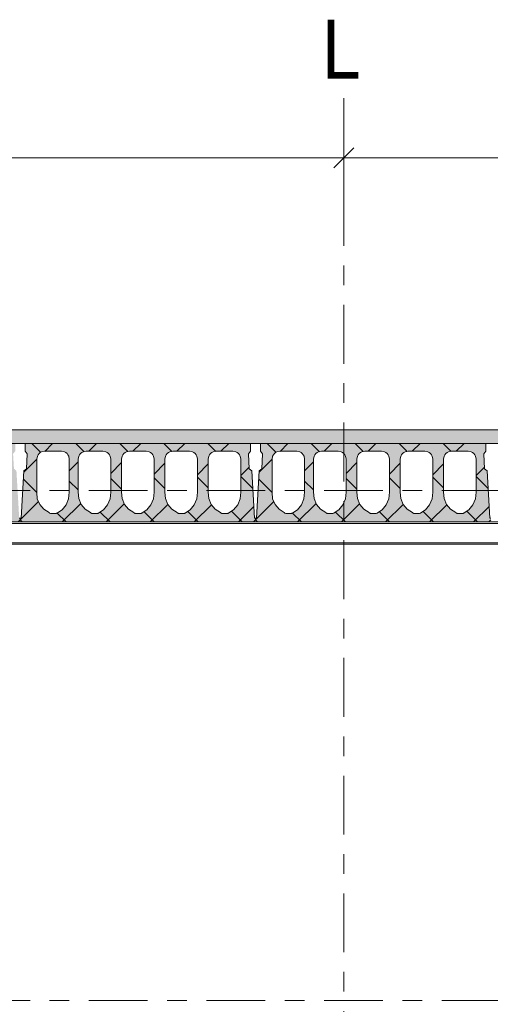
# Model space of a CAD drawing. Header units: millimetres. Extents: x -923 to -82, y -1402 to -808.
# Tile 47 of 109: x -530 to -506, y -1197 to -1147. Entities that reach past the tile are written whole.
import ezdxf

# ---------------------------------------------------------------- set-up
doc = ezdxf.new("R2010")
doc.units = ezdxf.units.MM
for name, pattern in [('XKITLINE00', [0]), ('XKITLINE01', [4, 1, -1, 1, -1]), ('XKITLINE03', [6, 3, -1, 1, -1])]:
    doc.linetypes.add(name, pattern=pattern)
for name, color, linetype, lineweight in [('Offset', 4, 'Continuous', 0), ('Onderdeel', 2, 'Continuous', 0), ('Stramien', 4, 'Continuous', 0)]:
    doc.layers.add(name, color=color, linetype=linetype, lineweight=lineweight)
doc.styles.add('ARIAL', font='arial.ttf')

msp = doc.modelspace()

# ---------------------------------------------------------------- hatches: boundary and pattern name
at = {"layer": 'Onderdeel'}
msp.add_hatch(color=256, dxfattribs=at).paths.add_polyline_path([(-482.316, -1168.806), (-563.414, -1168.806), (-563.414, -1168.106), (-482.316, -1168.106)], flags=17)
h = msp.add_hatch(color=256, dxfattribs=at)
h.paths.add_polyline_path([(-542.216, -1172.806), (-542.316, -1172.706), (-542.316, -1172.606), (-542.266, -1172.606), (-542.126, -1170.205), (-541.999, -1170.092), (-541.954, -1169.333), (-542.066, -1169.206), (-542.066, -1168.806), (-530.566, -1168.806), (-530.566, -1169.206), (-530.679, -1169.333), (-530.633, -1170.092), (-530.507, -1170.205), (-530.366, -1172.606), (-530.316, -1172.606), (-530.316, -1172.706), (-530.416, -1172.806)], flags=17)
h.paths.add_polyline_path([(-541.224, -1169.237), (-541.354, -1169.324), (-541.441, -1169.453), (-541.471, -1169.606), (-541.471, -1171.304), (-541.471, -1171.308), (-541.442, -1171.624), (-541.319, -1171.918), (-541.114, -1172.162), (-540.846, -1172.334), (-540.824, -1172.352), (-540.798, -1172.365), (-540.77, -1172.373), (-540.741, -1172.376), (-540.501, -1172.375), (-540.479, -1172.373), (-540.458, -1172.368), (-540.437, -1172.36), (-540.418, -1172.35), (-540.18, -1172.19), (-539.97, -1171.933), (-539.844, -1171.626), (-539.811, -1171.286), (-539.811, -1169.606), (-539.842, -1169.453), (-539.929, -1169.324), (-540.058, -1169.237), (-540.211, -1169.206), (-541.071, -1169.206)])
h.paths.add_polyline_path([(-539.109, -1169.237), (-539.239, -1169.324), (-539.326, -1169.453), (-539.356, -1169.606), (-539.356, -1171.284), (-539.356, -1171.297), (-539.33, -1171.612), (-539.208, -1171.911), (-539.002, -1172.159), (-538.731, -1172.334), (-538.708, -1172.352), (-538.683, -1172.365), (-538.655, -1172.373), (-538.626, -1172.376), (-538.386, -1172.375), (-538.364, -1172.373), (-538.342, -1172.368), (-538.322, -1172.36), (-538.303, -1172.35), (-538.065, -1172.19), (-537.855, -1171.933), (-537.729, -1171.626), (-537.696, -1171.286), (-537.696, -1169.606), (-537.727, -1169.453), (-537.813, -1169.324), (-537.943, -1169.237), (-538.096, -1169.206), (-538.956, -1169.206)])
h.paths.add_polyline_path([(-536.899, -1169.237), (-537.029, -1169.324), (-537.116, -1169.453), (-537.146, -1169.606), (-537.146, -1171.292), (-537.12, -1171.612), (-536.998, -1171.911), (-536.792, -1172.159), (-536.521, -1172.334), (-536.498, -1172.352), (-536.473, -1172.365), (-536.445, -1172.373), (-536.416, -1172.376), (-536.176, -1172.375), (-536.154, -1172.373), (-536.132, -1172.368), (-536.112, -1172.36), (-536.093, -1172.35), (-535.855, -1172.19), (-535.645, -1171.933), (-535.519, -1171.626), (-535.486, -1171.286), (-535.486, -1169.606), (-535.517, -1169.453), (-535.603, -1169.324), (-535.733, -1169.237), (-535.886, -1169.206), (-536.746, -1169.206)])
h.paths.add_polyline_path([(-534.689, -1169.237), (-534.819, -1169.324), (-534.906, -1169.453), (-534.936, -1169.606), (-534.936, -1171.292), (-534.91, -1171.612), (-534.788, -1171.911), (-534.582, -1172.159), (-534.311, -1172.334), (-534.288, -1172.352), (-534.263, -1172.365), (-534.235, -1172.373), (-534.206, -1172.376), (-533.966, -1172.375), (-533.944, -1172.373), (-533.922, -1172.368), (-533.902, -1172.36), (-533.883, -1172.35), (-533.645, -1172.19), (-533.435, -1171.933), (-533.309, -1171.626), (-533.276, -1171.286), (-533.276, -1169.606), (-533.307, -1169.453), (-533.393, -1169.324), (-533.523, -1169.237), (-533.676, -1169.206), (-534.536, -1169.206)])
h.paths.add_polyline_path([(-532.479, -1169.237), (-532.609, -1169.324), (-532.696, -1169.453), (-532.726, -1169.606), (-532.726, -1171.292), (-532.7, -1171.612), (-532.578, -1171.911), (-532.372, -1172.159), (-532.101, -1172.334), (-532.078, -1172.352), (-532.053, -1172.365), (-532.025, -1172.373), (-531.996, -1172.376), (-531.756, -1172.375), (-531.734, -1172.373), (-531.712, -1172.368), (-531.692, -1172.36), (-531.673, -1172.35), (-531.435, -1172.19), (-531.225, -1171.933), (-531.099, -1171.626), (-531.066, -1171.286), (-531.066, -1169.606), (-531.097, -1169.453), (-531.183, -1169.324), (-531.313, -1169.237), (-531.466, -1169.206), (-532.326, -1169.206)])
h = msp.add_hatch(color=256, dxfattribs=at)
h.paths.add_polyline_path([(-530.216, -1172.806), (-530.316, -1172.706), (-530.316, -1172.606), (-530.266, -1172.606), (-530.126, -1170.205), (-529.999, -1170.092), (-529.954, -1169.333), (-530.066, -1169.206), (-530.066, -1168.806), (-518.566, -1168.806), (-518.566, -1169.206), (-518.679, -1169.333), (-518.633, -1170.092), (-518.507, -1170.205), (-518.366, -1172.606), (-518.316, -1172.606), (-518.316, -1172.706), (-518.416, -1172.806)], flags=17)
h.paths.add_polyline_path([(-529.224, -1169.237), (-529.354, -1169.324), (-529.441, -1169.453), (-529.471, -1169.606), (-529.471, -1171.304), (-529.471, -1171.308), (-529.442, -1171.624), (-529.319, -1171.918), (-529.114, -1172.162), (-528.846, -1172.334), (-528.824, -1172.352), (-528.798, -1172.365), (-528.77, -1172.373), (-528.741, -1172.376), (-528.501, -1172.375), (-528.479, -1172.373), (-528.458, -1172.368), (-528.437, -1172.36), (-528.418, -1172.35), (-528.18, -1172.19), (-527.97, -1171.933), (-527.844, -1171.626), (-527.811, -1171.286), (-527.811, -1169.606), (-527.842, -1169.453), (-527.929, -1169.324), (-528.058, -1169.237), (-528.211, -1169.206), (-529.071, -1169.206)])
h.paths.add_polyline_path([(-527.109, -1169.237), (-527.239, -1169.324), (-527.326, -1169.453), (-527.356, -1169.606), (-527.356, -1171.284), (-527.356, -1171.297), (-527.33, -1171.612), (-527.208, -1171.911), (-527.002, -1172.159), (-526.731, -1172.334), (-526.708, -1172.352), (-526.683, -1172.365), (-526.655, -1172.373), (-526.626, -1172.376), (-526.386, -1172.375), (-526.364, -1172.373), (-526.342, -1172.368), (-526.322, -1172.36), (-526.303, -1172.35), (-526.065, -1172.19), (-525.855, -1171.933), (-525.729, -1171.626), (-525.696, -1171.286), (-525.696, -1169.606), (-525.727, -1169.453), (-525.813, -1169.324), (-525.943, -1169.237), (-526.096, -1169.206), (-526.956, -1169.206)])
h.paths.add_polyline_path([(-524.899, -1169.237), (-525.029, -1169.324), (-525.116, -1169.453), (-525.146, -1169.606), (-525.146, -1171.292), (-525.12, -1171.612), (-524.998, -1171.911), (-524.792, -1172.159), (-524.521, -1172.334), (-524.498, -1172.352), (-524.473, -1172.365), (-524.445, -1172.373), (-524.416, -1172.376), (-524.176, -1172.375), (-524.154, -1172.373), (-524.132, -1172.368), (-524.112, -1172.36), (-524.093, -1172.35), (-523.855, -1172.19), (-523.645, -1171.933), (-523.519, -1171.626), (-523.486, -1171.286), (-523.486, -1169.606), (-523.517, -1169.453), (-523.603, -1169.324), (-523.733, -1169.237), (-523.886, -1169.206), (-524.746, -1169.206)])
h.paths.add_polyline_path([(-522.689, -1169.237), (-522.819, -1169.324), (-522.906, -1169.453), (-522.936, -1169.606), (-522.936, -1171.292), (-522.91, -1171.612), (-522.788, -1171.911), (-522.582, -1172.159), (-522.311, -1172.334), (-522.288, -1172.352), (-522.263, -1172.365), (-522.235, -1172.373), (-522.206, -1172.376), (-521.966, -1172.375), (-521.944, -1172.373), (-521.922, -1172.368), (-521.902, -1172.36), (-521.883, -1172.35), (-521.645, -1172.19), (-521.435, -1171.933), (-521.309, -1171.626), (-521.276, -1171.286), (-521.276, -1169.606), (-521.307, -1169.453), (-521.393, -1169.324), (-521.523, -1169.237), (-521.676, -1169.206), (-522.536, -1169.206)])
h.paths.add_polyline_path([(-520.479, -1169.237), (-520.609, -1169.324), (-520.696, -1169.453), (-520.726, -1169.606), (-520.726, -1171.292), (-520.7, -1171.612), (-520.578, -1171.911), (-520.372, -1172.159), (-520.101, -1172.334), (-520.078, -1172.352), (-520.053, -1172.365), (-520.025, -1172.373), (-519.996, -1172.376), (-519.756, -1172.375), (-519.734, -1172.373), (-519.712, -1172.368), (-519.692, -1172.36), (-519.673, -1172.35), (-519.435, -1172.19), (-519.225, -1171.933), (-519.099, -1171.626), (-519.066, -1171.286), (-519.066, -1169.606), (-519.097, -1169.453), (-519.183, -1169.324), (-519.313, -1169.237), (-519.466, -1169.206), (-520.326, -1169.206)])
h = msp.add_hatch(color=256, dxfattribs=at)
h.paths.add_polyline_path([(-518.216, -1172.806), (-518.316, -1172.706), (-518.316, -1172.606), (-518.266, -1172.606), (-518.126, -1170.205), (-517.999, -1170.092), (-517.954, -1169.333), (-518.066, -1169.206), (-518.066, -1168.806), (-506.566, -1168.806), (-506.566, -1169.206), (-506.679, -1169.333), (-506.633, -1170.092), (-506.507, -1170.205), (-506.366, -1172.606), (-506.316, -1172.606), (-506.316, -1172.706), (-506.416, -1172.806)], flags=17)
h.paths.add_polyline_path([(-517.224, -1169.237), (-517.354, -1169.324), (-517.441, -1169.453), (-517.471, -1169.606), (-517.471, -1171.304), (-517.471, -1171.308), (-517.442, -1171.624), (-517.319, -1171.918), (-517.114, -1172.162), (-516.846, -1172.334), (-516.824, -1172.352), (-516.798, -1172.365), (-516.77, -1172.373), (-516.741, -1172.376), (-516.501, -1172.375), (-516.479, -1172.373), (-516.458, -1172.368), (-516.437, -1172.36), (-516.418, -1172.35), (-516.18, -1172.19), (-515.97, -1171.933), (-515.844, -1171.626), (-515.811, -1171.286), (-515.811, -1169.606), (-515.842, -1169.453), (-515.929, -1169.324), (-516.058, -1169.237), (-516.211, -1169.206), (-517.071, -1169.206)])
h.paths.add_polyline_path([(-515.109, -1169.237), (-515.239, -1169.324), (-515.326, -1169.453), (-515.356, -1169.606), (-515.356, -1171.284), (-515.356, -1171.297), (-515.33, -1171.612), (-515.208, -1171.911), (-515.002, -1172.159), (-514.731, -1172.334), (-514.708, -1172.352), (-514.683, -1172.365), (-514.655, -1172.373), (-514.626, -1172.376), (-514.386, -1172.375), (-514.364, -1172.373), (-514.342, -1172.368), (-514.322, -1172.36), (-514.303, -1172.35), (-514.065, -1172.19), (-513.855, -1171.933), (-513.729, -1171.626), (-513.696, -1171.286), (-513.696, -1169.606), (-513.727, -1169.453), (-513.813, -1169.324), (-513.943, -1169.237), (-514.096, -1169.206), (-514.956, -1169.206)])
h.paths.add_polyline_path([(-512.899, -1169.237), (-513.029, -1169.324), (-513.116, -1169.453), (-513.146, -1169.606), (-513.146, -1171.292), (-513.12, -1171.612), (-512.998, -1171.911), (-512.792, -1172.159), (-512.521, -1172.334), (-512.498, -1172.352), (-512.473, -1172.365), (-512.445, -1172.373), (-512.416, -1172.376), (-512.176, -1172.375), (-512.154, -1172.373), (-512.132, -1172.368), (-512.112, -1172.36), (-512.093, -1172.35), (-511.855, -1172.19), (-511.645, -1171.933), (-511.519, -1171.626), (-511.486, -1171.286), (-511.486, -1169.606), (-511.517, -1169.453), (-511.603, -1169.324), (-511.733, -1169.237), (-511.886, -1169.206), (-512.746, -1169.206)])
h.paths.add_polyline_path([(-510.689, -1169.237), (-510.819, -1169.324), (-510.906, -1169.453), (-510.936, -1169.606), (-510.936, -1171.292), (-510.91, -1171.612), (-510.788, -1171.911), (-510.582, -1172.159), (-510.311, -1172.334), (-510.288, -1172.352), (-510.263, -1172.365), (-510.235, -1172.373), (-510.206, -1172.376), (-509.966, -1172.375), (-509.944, -1172.373), (-509.922, -1172.368), (-509.902, -1172.36), (-509.883, -1172.35), (-509.645, -1172.19), (-509.435, -1171.933), (-509.309, -1171.626), (-509.276, -1171.286), (-509.276, -1169.606), (-509.307, -1169.453), (-509.393, -1169.324), (-509.523, -1169.237), (-509.676, -1169.206), (-510.536, -1169.206)])
h.paths.add_polyline_path([(-508.479, -1169.237), (-508.609, -1169.324), (-508.696, -1169.453), (-508.726, -1169.606), (-508.726, -1171.292), (-508.7, -1171.612), (-508.578, -1171.911), (-508.372, -1172.159), (-508.101, -1172.334), (-508.078, -1172.352), (-508.053, -1172.365), (-508.025, -1172.373), (-507.996, -1172.376), (-507.756, -1172.375), (-507.734, -1172.373), (-507.712, -1172.368), (-507.692, -1172.36), (-507.673, -1172.35), (-507.435, -1172.19), (-507.225, -1171.933), (-507.099, -1171.626), (-507.066, -1171.286), (-507.066, -1169.606), (-507.097, -1169.453), (-507.183, -1169.324), (-507.313, -1169.237), (-507.466, -1169.206), (-508.326, -1169.206)])

# ---------------------------------------------------------------- linework, layer by layer
at = {"layer": 'Offset', "linetype": 'XKITLINE00', "lineweight": 0}
for p, q in [((-513.814, -1152.086), (-513.814, -1156.046)), ((-513.814, -1152.086), (-513.814, -1156.046)), ((-513.305, -1153.737), (-514.323, -1154.755)), ((-513.305, -1153.737), (-514.323, -1154.755)), ((-562.314, -1154.246), (-513.814, -1154.246)), ((-513.814, -1154.246), (-465.814, -1154.246))]:
    msp.add_line(p, q, dxfattribs=at)
at = {"layer": 'Offset'}
msp.add_point((-513.814, -1154.246), dxfattribs=at)
msp.add_point((-513.814, -1154.246), dxfattribs=at)
at = {"layer": 'Onderdeel', "linetype": 'XKITLINE00', "lineweight": 0}
for p, q in [((-563.414, -1168.106), (-482.316, -1168.106)), ((-563.414, -1168.806), (-482.316, -1168.806)), ((-530.066, -1169.206), (-530.066, -1168.806)), ((-530.066, -1168.806), (-530.066, -1168.806)), ((-530.066, -1168.806), (-518.566, -1168.806)), ((-529.267, -1169.265), (-529.726, -1168.806)), ((-529.063, -1169.208), (-528.661, -1168.806)), ((-527.06, -1169.227), (-527.481, -1168.806)), ((-526.816, -1169.206), (-526.416, -1168.806)), ((-524.821, -1169.221), (-525.236, -1168.806)), ((-524.571, -1169.206), (-524.171, -1168.806)), ((-522.582, -1169.215), (-522.991, -1168.806)), ((-522.326, -1169.206), (-521.926, -1168.806)), ((-520.342, -1169.21), (-520.746, -1168.806)), ((-520.081, -1169.206), (-519.681, -1168.806)), ((-518.566, -1168.806), (-518.566, -1169.206)), ((-518.066, -1169.206), (-518.066, -1168.806)), ((-518.066, -1168.806), (-518.066, -1168.806)), ((-518.066, -1168.806), (-506.566, -1168.806)), ((-517.267, -1169.265), (-517.726, -1168.806)), ((-517.063, -1169.208), (-516.661, -1168.806)), ((-515.06, -1169.227), (-515.481, -1168.806)), ((-514.816, -1169.206), (-514.416, -1168.806)), ((-512.821, -1169.221), (-513.236, -1168.806)), ((-512.571, -1169.206), (-512.171, -1168.806)), ((-510.582, -1169.215), (-510.991, -1168.806)), ((-510.326, -1169.206), (-509.926, -1168.806)), ((-508.342, -1169.21), (-508.746, -1168.806)), ((-508.081, -1169.206), (-507.681, -1168.806)), ((-506.566, -1168.806), (-506.566, -1169.206)), ((-529.954, -1169.333), (-530.066, -1169.206)), ((-530.066, -1169.206), (-530.066, -1169.206)), ((-529.999, -1170.092), (-529.954, -1169.333)), ((-529.954, -1169.333), (-529.954, -1169.333)), ((-529.224, -1169.237), (-529.071, -1169.206)), ((-529.071, -1169.206), (-528.211, -1169.206)), ((-528.211, -1169.206), (-528.058, -1169.237)), ((-527.109, -1169.237), (-526.956, -1169.206)), ((-526.956, -1169.206), (-526.096, -1169.206)), ((-526.096, -1169.206), (-525.943, -1169.237)), ((-524.899, -1169.237), (-524.746, -1169.206)), ((-524.746, -1169.206), (-523.886, -1169.206)), ((-523.886, -1169.206), (-523.733, -1169.237)), ((-522.689, -1169.237), (-522.536, -1169.206)), ((-522.536, -1169.206), (-521.676, -1169.206)), ((-521.676, -1169.206), (-521.523, -1169.237)), ((-520.479, -1169.237), (-520.326, -1169.206)), ((-520.326, -1169.206), (-519.466, -1169.206)), ((-519.466, -1169.206), (-519.313, -1169.237)), ((-518.566, -1169.206), (-518.679, -1169.333)), ((-518.679, -1169.333), (-518.679, -1169.333)), ((-518.679, -1169.333), (-518.633, -1170.092)), ((-518.566, -1169.206), (-518.566, -1169.206)), ((-517.954, -1169.333), (-518.066, -1169.206)), ((-518.066, -1169.206), (-518.066, -1169.206)), ((-517.999, -1170.092), (-517.954, -1169.333)), ((-517.954, -1169.333), (-517.954, -1169.333)), ((-517.224, -1169.237), (-517.071, -1169.206)), ((-517.071, -1169.206), (-516.211, -1169.206)), ((-516.211, -1169.206), (-516.058, -1169.237)), ((-515.109, -1169.237), (-514.956, -1169.206)), ((-514.956, -1169.206), (-514.096, -1169.206)), ((-514.096, -1169.206), (-513.943, -1169.237)), ((-512.899, -1169.237), (-512.746, -1169.206)), ((-512.746, -1169.206), (-511.886, -1169.206)), ((-511.886, -1169.206), (-511.733, -1169.237)), ((-510.689, -1169.237), (-510.536, -1169.206)), ((-510.536, -1169.206), (-509.676, -1169.206)), ((-509.676, -1169.206), (-509.523, -1169.237)), ((-508.479, -1169.237), (-508.326, -1169.206)), ((-508.326, -1169.206), (-507.466, -1169.206)), ((-507.466, -1169.206), (-507.313, -1169.237)), ((-506.566, -1169.206), (-506.679, -1169.333)), ((-506.679, -1169.333), (-506.679, -1169.333)), ((-506.679, -1169.333), (-506.633, -1170.092)), ((-506.566, -1169.206), (-506.566, -1169.206)), ((-530.13, -1170.275), (-529.47, -1169.615)), ((-529.471, -1169.606), (-529.441, -1169.453)), ((-529.471, -1171.304), (-529.471, -1169.606)), ((-527.842, -1169.453), (-527.811, -1169.606)), ((-527.811, -1171.286), (-527.811, -1169.606)), ((-527.811, -1170.202), (-527.356, -1169.746)), ((-527.356, -1169.606), (-527.326, -1169.453)), ((-527.356, -1171.284), (-527.356, -1169.606)), ((-525.727, -1169.453), (-525.696, -1169.606)), ((-525.696, -1171.286), (-525.696, -1169.606)), ((-525.696, -1170.331), (-525.146, -1169.781)), ((-525.146, -1169.606), (-525.116, -1169.453)), ((-525.146, -1171.288), (-525.146, -1169.606)), ((-523.517, -1169.453), (-523.486, -1169.606)), ((-523.486, -1171.286), (-523.486, -1169.606)), ((-523.486, -1170.367), (-522.936, -1169.816)), ((-522.936, -1169.606), (-522.906, -1169.453)), ((-522.936, -1171.288), (-522.936, -1169.606)), ((-521.307, -1169.453), (-521.276, -1169.606)), ((-521.276, -1171.286), (-521.276, -1169.606)), ((-521.276, -1170.402), (-520.726, -1169.852)), ((-520.726, -1169.606), (-520.696, -1169.453)), ((-520.726, -1171.288), (-520.726, -1169.606)), ((-519.097, -1169.453), (-519.066, -1169.606)), ((-519.066, -1171.286), (-519.066, -1169.606)), ((-518.13, -1170.275), (-517.47, -1169.615)), ((-517.471, -1169.606), (-517.441, -1169.453)), ((-517.471, -1171.304), (-517.471, -1169.606)), ((-515.842, -1169.453), (-515.811, -1169.606)), ((-515.811, -1171.286), (-515.811, -1169.606)), ((-515.811, -1170.202), (-515.356, -1169.746)), ((-515.356, -1169.606), (-515.326, -1169.453)), ((-515.356, -1171.284), (-515.356, -1169.606)), ((-513.727, -1169.453), (-513.696, -1169.606)), ((-513.696, -1171.286), (-513.696, -1169.606)), ((-513.696, -1170.331), (-513.146, -1169.781)), ((-513.146, -1169.606), (-513.116, -1169.453)), ((-513.146, -1171.288), (-513.146, -1169.606)), ((-511.517, -1169.453), (-511.486, -1169.606)), ((-511.486, -1171.286), (-511.486, -1169.606)), ((-511.486, -1170.367), (-510.936, -1169.816)), ((-510.936, -1169.606), (-510.906, -1169.453)), ((-510.936, -1171.288), (-510.936, -1169.606)), ((-509.307, -1169.453), (-509.276, -1169.606)), ((-509.276, -1171.286), (-509.276, -1169.606)), ((-509.276, -1170.402), (-508.726, -1169.852)), ((-508.726, -1169.606), (-508.696, -1169.453)), ((-508.726, -1171.288), (-508.726, -1169.606)), ((-507.097, -1169.453), (-507.066, -1169.606)), ((-507.066, -1171.286), (-507.066, -1169.606)), ((-530.266, -1172.606), (-530.126, -1170.205)), ((-530.126, -1170.205), (-529.999, -1170.092)), ((-530.126, -1170.205), (-530.126, -1170.205)), ((-529.999, -1170.092), (-529.999, -1170.092)), ((-519.066, -1170.437), (-518.638, -1170.009)), ((-518.633, -1170.092), (-518.633, -1170.092)), ((-518.633, -1170.092), (-518.507, -1170.205)), ((-518.507, -1170.205), (-518.507, -1170.205)), ((-518.507, -1170.205), (-518.366, -1172.606)), ((-518.266, -1172.606), (-518.126, -1170.205)), ((-518.126, -1170.205), (-517.999, -1170.092)), ((-518.126, -1170.205), (-518.126, -1170.205)), ((-517.999, -1170.092), (-517.999, -1170.092)), ((-507.066, -1170.437), (-506.638, -1170.009)), ((-506.633, -1170.092), (-506.633, -1170.092)), ((-506.633, -1170.092), (-506.507, -1170.205)), ((-506.507, -1170.205), (-506.507, -1170.205)), ((-506.507, -1170.205), (-506.366, -1172.606)), ((-529.471, -1171.306), (-530.15, -1170.627)), ((-527.356, -1171.176), (-527.811, -1170.721)), ((-525.146, -1171.141), (-525.696, -1170.591)), ((-522.936, -1171.106), (-523.486, -1170.556)), ((-520.726, -1171.071), (-521.276, -1170.521)), ((-518.454, -1171.098), (-519.066, -1170.486)), ((-517.471, -1171.306), (-518.15, -1170.627)), ((-515.356, -1171.176), (-515.811, -1170.721)), ((-513.146, -1171.141), (-513.696, -1170.591)), ((-510.936, -1171.106), (-511.486, -1170.556)), ((-508.726, -1171.071), (-509.276, -1170.521)), ((-506.454, -1171.098), (-507.066, -1170.486)), ((-529.471, -1171.305), (-529.471, -1171.304)), ((-529.471, -1171.306), (-529.471, -1171.305)), ((-529.471, -1171.308), (-529.471, -1171.306)), ((-529.471, -1171.309), (-529.471, -1171.308)), ((-529.442, -1171.624), (-529.471, -1171.309)), ((-527.844, -1171.626), (-527.812, -1171.295)), ((-527.811, -1171.288), (-527.812, -1171.29)), ((-527.812, -1171.29), (-527.812, -1171.293)), ((-527.812, -1171.293), (-527.812, -1171.295)), ((-527.811, -1171.286), (-527.811, -1171.288)), ((-527.356, -1171.287), (-527.356, -1171.284)), ((-527.356, -1171.29), (-527.356, -1171.287)), ((-527.356, -1171.293), (-527.356, -1171.29)), ((-527.356, -1171.297), (-527.356, -1171.293)), ((-527.33, -1171.612), (-527.356, -1171.297)), ((-525.729, -1171.626), (-525.697, -1171.295)), ((-525.696, -1171.29), (-525.697, -1171.293)), ((-525.697, -1171.293), (-525.697, -1171.295)), ((-525.696, -1171.286), (-525.696, -1171.288)), ((-525.696, -1171.288), (-525.696, -1171.29)), ((-525.146, -1171.289), (-525.146, -1171.288)), ((-525.146, -1171.29), (-525.146, -1171.289)), ((-525.146, -1171.291), (-525.146, -1171.29)), ((-525.146, -1171.292), (-525.146, -1171.291)), ((-525.12, -1171.612), (-525.146, -1171.292)), ((-523.519, -1171.626), (-523.487, -1171.295)), ((-523.486, -1171.29), (-523.487, -1171.293)), ((-523.487, -1171.293), (-523.487, -1171.295)), ((-523.486, -1171.286), (-523.486, -1171.288)), ((-523.486, -1171.288), (-523.486, -1171.29)), ((-522.936, -1171.289), (-522.936, -1171.288)), ((-522.936, -1171.29), (-522.936, -1171.289)), ((-522.936, -1171.291), (-522.936, -1171.29)), ((-522.936, -1171.292), (-522.936, -1171.291)), ((-522.91, -1171.612), (-522.936, -1171.292)), ((-521.309, -1171.626), (-521.277, -1171.295)), ((-521.276, -1171.29), (-521.277, -1171.293)), ((-521.277, -1171.293), (-521.277, -1171.295)), ((-521.276, -1171.286), (-521.276, -1171.288)), ((-521.276, -1171.288), (-521.276, -1171.29)), ((-520.726, -1171.289), (-520.726, -1171.288)), ((-520.726, -1171.29), (-520.726, -1171.289)), ((-520.726, -1171.291), (-520.726, -1171.29)), ((-520.726, -1171.292), (-520.726, -1171.291)), ((-520.7, -1171.612), (-520.726, -1171.292)), ((-519.099, -1171.626), (-519.067, -1171.295)), ((-519.066, -1171.29), (-519.067, -1171.293)), ((-519.067, -1171.293), (-519.067, -1171.295)), ((-519.066, -1171.286), (-519.066, -1171.288)), ((-519.066, -1171.288), (-519.066, -1171.29)), ((-517.471, -1171.305), (-517.471, -1171.304)), ((-517.471, -1171.306), (-517.471, -1171.305)), ((-517.471, -1171.308), (-517.471, -1171.306)), ((-517.471, -1171.309), (-517.471, -1171.308)), ((-517.442, -1171.624), (-517.471, -1171.309)), ((-515.844, -1171.626), (-515.812, -1171.295)), ((-515.811, -1171.288), (-515.812, -1171.29)), ((-515.812, -1171.29), (-515.812, -1171.293)), ((-515.812, -1171.293), (-515.812, -1171.295)), ((-515.811, -1171.286), (-515.811, -1171.288)), ((-515.356, -1171.287), (-515.356, -1171.284)), ((-515.356, -1171.29), (-515.356, -1171.287)), ((-515.356, -1171.293), (-515.356, -1171.29)), ((-515.356, -1171.297), (-515.356, -1171.293)), ((-515.33, -1171.612), (-515.356, -1171.297)), ((-513.729, -1171.626), (-513.697, -1171.295)), ((-513.696, -1171.29), (-513.697, -1171.293)), ((-513.697, -1171.293), (-513.697, -1171.295)), ((-513.696, -1171.286), (-513.696, -1171.288)), ((-513.696, -1171.288), (-513.696, -1171.29)), ((-513.146, -1171.289), (-513.146, -1171.288)), ((-513.146, -1171.29), (-513.146, -1171.289)), ((-513.146, -1171.291), (-513.146, -1171.29)), ((-513.146, -1171.292), (-513.146, -1171.291)), ((-513.12, -1171.612), (-513.146, -1171.292)), ((-511.519, -1171.626), (-511.487, -1171.295)), ((-511.486, -1171.29), (-511.487, -1171.293)), ((-511.487, -1171.293), (-511.487, -1171.295)), ((-511.486, -1171.286), (-511.486, -1171.288)), ((-511.486, -1171.288), (-511.486, -1171.29)), ((-510.936, -1171.289), (-510.936, -1171.288)), ((-510.936, -1171.29), (-510.936, -1171.289)), ((-510.936, -1171.291), (-510.936, -1171.29)), ((-510.936, -1171.292), (-510.936, -1171.291)), ((-510.91, -1171.612), (-510.936, -1171.292)), ((-509.309, -1171.626), (-509.277, -1171.295)), ((-509.276, -1171.29), (-509.277, -1171.293)), ((-509.277, -1171.293), (-509.277, -1171.295)), ((-509.276, -1171.286), (-509.276, -1171.288)), ((-509.276, -1171.288), (-509.276, -1171.29)), ((-508.726, -1171.289), (-508.726, -1171.288)), ((-508.726, -1171.29), (-508.726, -1171.289)), ((-508.726, -1171.291), (-508.726, -1171.29)), ((-508.726, -1171.292), (-508.726, -1171.291)), ((-508.7, -1171.612), (-508.726, -1171.292)), ((-507.099, -1171.626), (-507.067, -1171.295)), ((-507.066, -1171.29), (-507.067, -1171.293)), ((-507.067, -1171.293), (-507.067, -1171.295)), ((-507.066, -1171.286), (-507.066, -1171.288)), ((-507.066, -1171.288), (-507.066, -1171.29)), ((-530.316, -1172.706), (-529.38, -1171.771)), ((-529.319, -1171.918), (-529.442, -1171.624)), ((-528.171, -1172.806), (-527.227, -1171.863)), ((-527.844, -1171.626), (-527.97, -1171.933)), ((-527.208, -1171.911), (-527.33, -1171.612)), ((-525.729, -1171.626), (-525.855, -1171.933)), ((-524.998, -1171.911), (-525.12, -1171.612)), ((-523.519, -1171.626), (-523.645, -1171.933)), ((-522.788, -1171.911), (-522.91, -1171.612)), ((-521.309, -1171.626), (-521.435, -1171.933)), ((-520.578, -1171.911), (-520.7, -1171.612)), ((-519.099, -1171.626), (-519.225, -1171.933)), ((-518.316, -1172.706), (-517.38, -1171.771)), ((-517.319, -1171.918), (-517.442, -1171.624)), ((-516.171, -1172.806), (-515.227, -1171.863)), ((-515.844, -1171.626), (-515.97, -1171.933)), ((-515.208, -1171.911), (-515.33, -1171.612)), ((-513.729, -1171.626), (-513.855, -1171.933)), ((-512.998, -1171.911), (-513.12, -1171.612)), ((-511.519, -1171.626), (-511.645, -1171.933)), ((-510.788, -1171.911), (-510.91, -1171.612)), ((-509.309, -1171.626), (-509.435, -1171.933)), ((-508.578, -1171.911), (-508.7, -1171.612)), ((-507.099, -1171.626), (-507.225, -1171.933)), ((-529.114, -1172.162), (-529.319, -1171.918)), ((-529.114, -1172.162), (-528.846, -1172.334)), ((-528.824, -1172.352), (-528.846, -1172.334)), ((-528.798, -1172.365), (-528.824, -1172.352)), ((-528.77, -1172.373), (-528.798, -1172.365)), ((-528.741, -1172.376), (-528.77, -1172.373)), ((-528.741, -1172.376), (-528.501, -1172.375)), ((-528.479, -1172.373), (-528.501, -1172.375)), ((-528.458, -1172.368), (-528.479, -1172.373)), ((-528.437, -1172.36), (-528.458, -1172.368)), ((-528.418, -1172.35), (-528.437, -1172.36)), ((-527.971, -1172.806), (-528.424, -1172.353)), ((-528.418, -1172.35), (-528.18, -1172.19)), ((-527.97, -1171.933), (-528.18, -1172.19)), ((-527.002, -1172.159), (-527.208, -1171.911)), ((-527.002, -1172.159), (-526.731, -1172.334)), ((-526.708, -1172.352), (-526.731, -1172.334)), ((-526.683, -1172.365), (-526.708, -1172.352)), ((-526.655, -1172.373), (-526.683, -1172.365)), ((-526.626, -1172.376), (-526.655, -1172.373)), ((-526.626, -1172.376), (-526.386, -1172.375)), ((-526.364, -1172.373), (-526.386, -1172.375)), ((-526.342, -1172.368), (-526.364, -1172.373)), ((-526.322, -1172.36), (-526.342, -1172.368)), ((-526.303, -1172.35), (-526.322, -1172.36)), ((-526.303, -1172.35), (-526.065, -1172.19)), ((-525.726, -1172.806), (-526.231, -1172.301)), ((-525.855, -1171.933), (-526.065, -1172.19)), ((-525.926, -1172.806), (-525.007, -1171.888)), ((-524.792, -1172.159), (-524.998, -1171.911)), ((-524.792, -1172.159), (-524.521, -1172.334)), ((-524.498, -1172.352), (-524.521, -1172.334)), ((-524.473, -1172.365), (-524.498, -1172.352)), ((-524.445, -1172.373), (-524.473, -1172.365)), ((-524.416, -1172.376), (-524.445, -1172.373)), ((-524.416, -1172.376), (-524.176, -1172.375)), ((-524.154, -1172.373), (-524.176, -1172.375)), ((-524.132, -1172.368), (-524.154, -1172.373)), ((-524.112, -1172.36), (-524.132, -1172.368)), ((-524.093, -1172.35), (-524.112, -1172.36)), ((-524.093, -1172.35), (-523.855, -1172.19)), ((-523.481, -1172.806), (-524, -1172.287)), ((-523.645, -1171.933), (-523.855, -1172.19)), ((-523.681, -1172.806), (-522.786, -1171.911)), ((-522.582, -1172.159), (-522.788, -1171.911)), ((-522.582, -1172.159), (-522.311, -1172.334)), ((-522.288, -1172.352), (-522.311, -1172.334)), ((-522.263, -1172.365), (-522.288, -1172.352)), ((-522.235, -1172.373), (-522.263, -1172.365)), ((-522.206, -1172.376), (-522.235, -1172.373)), ((-522.206, -1172.376), (-521.966, -1172.375)), ((-521.944, -1172.373), (-521.966, -1172.375)), ((-521.922, -1172.368), (-521.944, -1172.373)), ((-521.902, -1172.36), (-521.922, -1172.368)), ((-521.883, -1172.35), (-521.902, -1172.36)), ((-521.883, -1172.35), (-521.645, -1172.19)), ((-521.236, -1172.806), (-521.769, -1172.273)), ((-521.435, -1171.933), (-521.645, -1172.19)), ((-521.436, -1172.806), (-520.561, -1171.931)), ((-520.372, -1172.159), (-520.578, -1171.911)), ((-520.372, -1172.159), (-520.101, -1172.334)), ((-520.078, -1172.352), (-520.101, -1172.334)), ((-520.053, -1172.365), (-520.078, -1172.352)), ((-520.025, -1172.373), (-520.053, -1172.365)), ((-519.996, -1172.376), (-520.025, -1172.373)), ((-519.996, -1172.376), (-519.756, -1172.375)), ((-519.734, -1172.373), (-519.756, -1172.375)), ((-519.712, -1172.368), (-519.734, -1172.373)), ((-519.692, -1172.36), (-519.712, -1172.368)), ((-519.673, -1172.35), (-519.692, -1172.36)), ((-519.673, -1172.35), (-519.435, -1172.19)), ((-518.991, -1172.806), (-519.538, -1172.259)), ((-519.225, -1171.933), (-519.435, -1172.19)), ((-519.191, -1172.806), (-518.401, -1172.016)), ((-517.114, -1172.162), (-517.319, -1171.918)), ((-517.114, -1172.162), (-516.846, -1172.334)), ((-516.824, -1172.352), (-516.846, -1172.334)), ((-516.798, -1172.365), (-516.824, -1172.352)), ((-516.77, -1172.373), (-516.798, -1172.365)), ((-516.741, -1172.376), (-516.77, -1172.373)), ((-516.741, -1172.376), (-516.501, -1172.375)), ((-516.479, -1172.373), (-516.501, -1172.375)), ((-516.458, -1172.368), (-516.479, -1172.373)), ((-516.437, -1172.36), (-516.458, -1172.368)), ((-516.418, -1172.35), (-516.437, -1172.36)), ((-515.971, -1172.806), (-516.424, -1172.353)), ((-516.418, -1172.35), (-516.18, -1172.19)), ((-515.97, -1171.933), (-516.18, -1172.19)), ((-515.002, -1172.159), (-515.208, -1171.911)), ((-515.002, -1172.159), (-514.731, -1172.334)), ((-514.708, -1172.352), (-514.731, -1172.334)), ((-514.683, -1172.365), (-514.708, -1172.352)), ((-514.655, -1172.373), (-514.683, -1172.365)), ((-514.626, -1172.376), (-514.655, -1172.373)), ((-514.626, -1172.376), (-514.386, -1172.375)), ((-514.364, -1172.373), (-514.386, -1172.375)), ((-514.342, -1172.368), (-514.364, -1172.373)), ((-514.322, -1172.36), (-514.342, -1172.368)), ((-514.303, -1172.35), (-514.322, -1172.36)), ((-514.303, -1172.35), (-514.065, -1172.19)), ((-513.726, -1172.806), (-514.231, -1172.301)), ((-513.855, -1171.933), (-514.065, -1172.19)), ((-513.926, -1172.806), (-513.007, -1171.888)), ((-512.792, -1172.159), (-512.998, -1171.911)), ((-512.792, -1172.159), (-512.521, -1172.334)), ((-512.498, -1172.352), (-512.521, -1172.334)), ((-512.473, -1172.365), (-512.498, -1172.352)), ((-512.445, -1172.373), (-512.473, -1172.365)), ((-512.416, -1172.376), (-512.445, -1172.373)), ((-512.416, -1172.376), (-512.176, -1172.375)), ((-512.154, -1172.373), (-512.176, -1172.375)), ((-512.132, -1172.368), (-512.154, -1172.373)), ((-512.112, -1172.36), (-512.132, -1172.368)), ((-512.093, -1172.35), (-512.112, -1172.36)), ((-512.093, -1172.35), (-511.855, -1172.19)), ((-511.481, -1172.806), (-512, -1172.287)), ((-511.645, -1171.933), (-511.855, -1172.19)), ((-511.681, -1172.806), (-510.786, -1171.911)), ((-510.582, -1172.159), (-510.788, -1171.911)), ((-510.582, -1172.159), (-510.311, -1172.334)), ((-510.288, -1172.352), (-510.311, -1172.334)), ((-510.263, -1172.365), (-510.288, -1172.352)), ((-510.235, -1172.373), (-510.263, -1172.365)), ((-510.206, -1172.376), (-510.235, -1172.373)), ((-510.206, -1172.376), (-509.966, -1172.375)), ((-509.944, -1172.373), (-509.966, -1172.375)), ((-509.922, -1172.368), (-509.944, -1172.373)), ((-509.902, -1172.36), (-509.922, -1172.368)), ((-509.883, -1172.35), (-509.902, -1172.36)), ((-509.883, -1172.35), (-509.645, -1172.19)), ((-509.236, -1172.806), (-509.769, -1172.273)), ((-509.435, -1171.933), (-509.645, -1172.19)), ((-509.436, -1172.806), (-508.561, -1171.931)), ((-508.372, -1172.159), (-508.578, -1171.911)), ((-508.372, -1172.159), (-508.101, -1172.334)), ((-508.078, -1172.352), (-508.101, -1172.334)), ((-508.053, -1172.365), (-508.078, -1172.352)), ((-508.025, -1172.373), (-508.053, -1172.365)), ((-507.996, -1172.376), (-508.025, -1172.373)), ((-507.996, -1172.376), (-507.756, -1172.375)), ((-507.734, -1172.373), (-507.756, -1172.375)), ((-507.712, -1172.368), (-507.734, -1172.373)), ((-507.692, -1172.36), (-507.712, -1172.368)), ((-507.673, -1172.35), (-507.692, -1172.36)), ((-507.673, -1172.35), (-507.435, -1172.19)), ((-506.991, -1172.806), (-507.538, -1172.259)), ((-507.225, -1171.933), (-507.435, -1172.19)), ((-507.191, -1172.806), (-506.401, -1172.016)), ((-530.416, -1172.806), (-530.316, -1172.706)), ((-530.216, -1172.806), (-530.416, -1172.806)), ((-530.366, -1172.606), (-530.316, -1172.606)), ((-530.316, -1172.606), (-530.316, -1172.706)), ((-530.316, -1172.706), (-530.316, -1172.606)), ((-530.316, -1172.606), (-530.316, -1172.606)), ((-530.316, -1172.606), (-530.266, -1172.606)), ((-530.316, -1172.706), (-530.316, -1172.706)), ((-530.216, -1172.806), (-530.316, -1172.706)), ((-530.316, -1172.706), (-530.316, -1172.706)), ((-530.258, -1172.765), (-530.316, -1172.707)), ((-518.416, -1172.806), (-530.216, -1172.806)), ((-518.416, -1172.806), (-518.316, -1172.706)), ((-518.216, -1172.806), (-518.416, -1172.806)), ((-518.366, -1172.606), (-518.366, -1172.606)), ((-518.366, -1172.606), (-518.316, -1172.606)), ((-518.316, -1172.706), (-518.316, -1172.606)), ((-518.316, -1172.606), (-518.316, -1172.606)), ((-518.316, -1172.606), (-518.266, -1172.606)), ((-518.316, -1172.606), (-518.316, -1172.706)), ((-518.216, -1172.806), (-518.316, -1172.706)), ((-518.316, -1172.706), (-518.316, -1172.706)), ((-518.316, -1172.706), (-518.316, -1172.706)), ((-518.258, -1172.765), (-518.316, -1172.707)), ((-506.416, -1172.806), (-518.216, -1172.806)), ((-506.416, -1172.806), (-506.316, -1172.706)), ((-506.216, -1172.806), (-506.416, -1172.806)), ((-506.366, -1172.606), (-506.366, -1172.606)), ((-506.366, -1172.606), (-506.316, -1172.606)), ((-483.816, -1172.886), (-711.339, -1172.886)), ((-483.816, -1173.866), (-711.339, -1173.866)), ((-483.816, -1173.946), (-711.339, -1173.946))]:
    msp.add_line(p, q, dxfattribs=at)
at = {"layer": 'Onderdeel', "linetype": 'XKITLINE01', "lineweight": 0}
for p, q in [((-481.816, -1172.806), (-713.332, -1172.806)), ((-481.816, -1172.806), (-697.114, -1172.806)), ((-518.416, -1172.806), (-530.216, -1172.806)), ((-506.416, -1172.806), (-518.216, -1172.806)), ((-481.816, -1172.886), (-713.332, -1172.886)), ((-481.816, -1173.866), (-713.332, -1173.866)), ((-481.816, -1173.946), (-713.332, -1173.946))]:
    msp.add_line(p, q, dxfattribs=at)
at = {"layer": 'Onderdeel', "linetype": 'XKITLINE00', "lineweight": 0}
for centre, start, end in [((-529.071, -1169.606), 112.5, 157.5), ((-528.211, -1169.606), 22.5, 67.5), ((-526.956, -1169.606), 112.5, 157.5), ((-526.096, -1169.606), 22.5, 67.5), ((-524.746, -1169.606), 112.5, 157.5), ((-523.886, -1169.606), 22.5, 67.5), ((-522.536, -1169.606), 112.5, 157.5), ((-521.676, -1169.606), 22.5, 67.5), ((-520.326, -1169.606), 112.5, 157.5), ((-519.466, -1169.606), 22.5, 67.5), ((-517.071, -1169.606), 112.5, 157.5), ((-516.211, -1169.606), 22.5, 67.5), ((-514.956, -1169.606), 112.5, 157.5), ((-514.096, -1169.606), 22.5, 67.5), ((-512.746, -1169.606), 112.5, 157.5), ((-511.886, -1169.606), 22.5, 67.5), ((-510.536, -1169.606), 112.5, 157.5), ((-509.676, -1169.606), 22.5, 67.5), ((-508.326, -1169.606), 112.5, 157.5), ((-507.466, -1169.606), 22.5, 67.5)]:
    msp.add_arc(centre, 0.4, start, end, dxfattribs=at)
at = {"layer": 'Stramien', "linetype": 'XKITLINE03', "lineweight": 0}
for p, q in [((-513.815, -1338.741), (-513.815, -1151.206)), ((-880.815, -1171.206), (-445.815, -1171.206)), ((-880.815, -1197.206), (-445.815, -1197.206))]:
    msp.add_line(p, q, dxfattribs=at)

# ---------------------------------------------------------------- texts
at = {"layer": 'Stramien', "style": 'ARIAL', "width": 0.85}
msp.add_text('L', height=3, dxfattribs=at).set_placement((-514.927, -1150.206))

doc.saveas('drawing.dxf')
